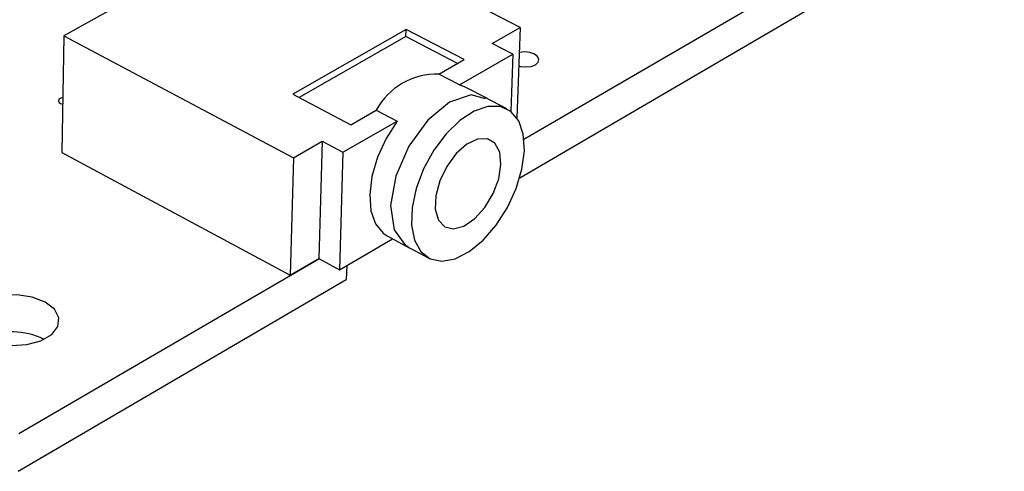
# Model space of a CAD drawing. Extents: x 0 to 211, y 0 to 143.
# Tile 8 of 12: x 153 to 187, y 71 to 86. Entities that reach past the tile are written whole.
import ezdxf

# ---------------------------------------------------------------- set-up
doc = ezdxf.new("R2010")
doc.units = 0
doc.layers.get('0').update_dxf_attribs({"linetype": 'CONTINUOUS'})

msp = doc.modelspace()

# ---------------------------------------------------------------- linework, layer by layer
at = {"color": 7, "linetype": 'CONTINUOUS'}
for p, q in [((170.411, 82.356), (210.589, 105.753)), ((170.265, 81.033), (210.488, 104.548)), ((162.439, 90.227), (154.682, 85.888)), ((170.28, 86.18), (162.439, 90.227)), ((169.323, 85.63), (170.28, 86.18)), ((170.28, 86.18), (170.165, 83.089)), ((154.682, 85.888), (154.609, 81.904)), ((154.682, 85.888), (162.532, 81.725)), ((166.383, 86.107), (162.508, 83.894)), ((166.375, 85.867), (162.724, 83.78)), ((166.375, 85.867), (166.383, 86.107)), ((168.14, 84.95), (166.375, 85.867)), ((168.363, 85.078), (166.383, 86.107)), ((170.034, 85.263), (169.323, 85.63)), ((168.212, 84.213), (170.034, 85.263)), ((170.034, 85.263), (169.961, 83.309)), ((167.502, 84.583), (168.363, 85.078)), ((168.212, 84.213), (167.502, 84.583)), ((168.4, 84.141), (168.212, 84.213)), ((169.158, 83.745), (168.4, 84.141)), ((162.508, 83.894), (164.49, 82.851)), ((154.57, 83.576), (154.639, 83.55)), ((169.825, 83.397), (169.065, 83.793)), ((164.49, 82.851), (165.361, 83.351)), ((165.361, 83.351), (166.071, 82.978)), ((164.224, 81.913), (166.071, 82.978)), ((162.532, 81.725), (163.513, 82.289)), ((163.513, 82.289), (163.395, 78.277)), ((163.513, 82.289), (164.224, 81.913)), ((154.609, 81.904), (162.419, 77.709)), ((164.224, 81.913), (164.103, 77.898)), ((162.532, 81.725), (162.419, 77.709)), ((164.103, 77.898), (165.914, 78.955)), ((165.734, 79.051), (166.489, 78.649)), ((166.397, 78.699), (167.154, 78.297)), ((153.144, 72.3), (163.402, 78.274)), ((162.419, 77.709), (163.395, 78.277)), ((163.395, 78.277), (164.103, 77.898)), ((164.35, 78.042), (164.335, 77.566)), ((153.122, 71.01), (164.335, 77.566))]:
    msp.add_line(p, q, dxfattribs=at)
for points in [[(170.231, 84.864), (170.295, 84.847), (170.477, 84.828), (170.654, 84.847), (170.801, 84.903), (170.894, 84.986), (170.92, 85.084), (170.875, 85.182), (170.765, 85.265), (170.607, 85.321), (170.426, 85.34), (170.248, 85.321), (170.248, 85.32)], [(154.643, 83.783), (154.634, 83.781), (154.561, 83.754), (154.513, 83.713), (154.498, 83.665), (154.518, 83.617), (154.57, 83.576)], [(170.424, 81.964), (170.386, 82.526), (170.23, 82.983), (169.964, 83.307), (169.607, 83.476), (169.178, 83.48), (168.706, 83.318), (168.22, 83), (167.751, 82.544), (167.329, 81.981), (166.98, 81.346), (166.728, 80.679), (166.587, 80.023), (166.567, 79.419), (166.669, 78.906), (166.886, 78.516), (167.203, 78.272), (167.602, 78.191), (168.056, 78.276), (168.536, 78.521), (169.014, 78.912), (169.459, 79.422), (169.843, 80.021), (170.144, 80.672), (170.341, 81.333), (170.424, 81.964)], [(166.071, 82.978), (165.696, 82.383), (165.405, 81.739), (165.215, 81.087), (165.138, 80.466), (165.178, 79.914), (165.333, 79.464), (165.593, 79.144), (165.734, 79.051)], [(169.624, 81.498), (169.58, 81.917), (169.419, 82.221), (169.158, 82.376), (168.825, 82.365), (168.456, 82.188), (168.091, 81.865), (167.771, 81.431), (167.53, 80.932), (167.394, 80.424), (167.378, 79.962), (167.484, 79.595), (167.7, 79.365), (168.002, 79.295), (168.358, 79.392), (168.728, 79.646), (169.073, 80.029), (169.356, 80.5), (169.547, 81.008), (169.624, 81.498)], [(151.911, 75.565), (152.358, 75.391), (152.881, 75.313), (153.416, 75.339), (153.897, 75.467), (154.267, 75.681), (154.481, 75.954), (154.514, 76.255), (154.362, 76.545), (154.043, 76.791), (153.597, 76.963), (153.077, 77.041), (152.545, 77.014), (152.065, 76.888), (151.695, 76.676), (151.479, 76.403), (151.443, 76.103), (151.593, 75.812), (151.911, 75.565)]]:
    msp.add_lwpolyline(points, dxfattribs=at)
at = {"color": 8, "linetype": 'CONTINUOUS'}
msp.add_lwpolyline([(169.098, 83.738), (168.604, 83.869), (167.87, 83.626), (167.122, 83.013), (166.474, 82.125), (166.027, 81.098), (165.849, 80.09), (165.968, 79.256), (166.363, 78.723), (166.455, 78.701)], dxfattribs=at)
at = {"color": 7, "linetype": 'CONTINUOUS'}
for centre, radius, start, end in [((167.428, 82.235), 2.349, 88.1861, 151.6196), ((152.928, 73.365), 2.409, 63.8288, 114.2987)]:
    msp.add_arc(centre, radius, start, end, dxfattribs=at)

doc.saveas('drawing.dxf')
